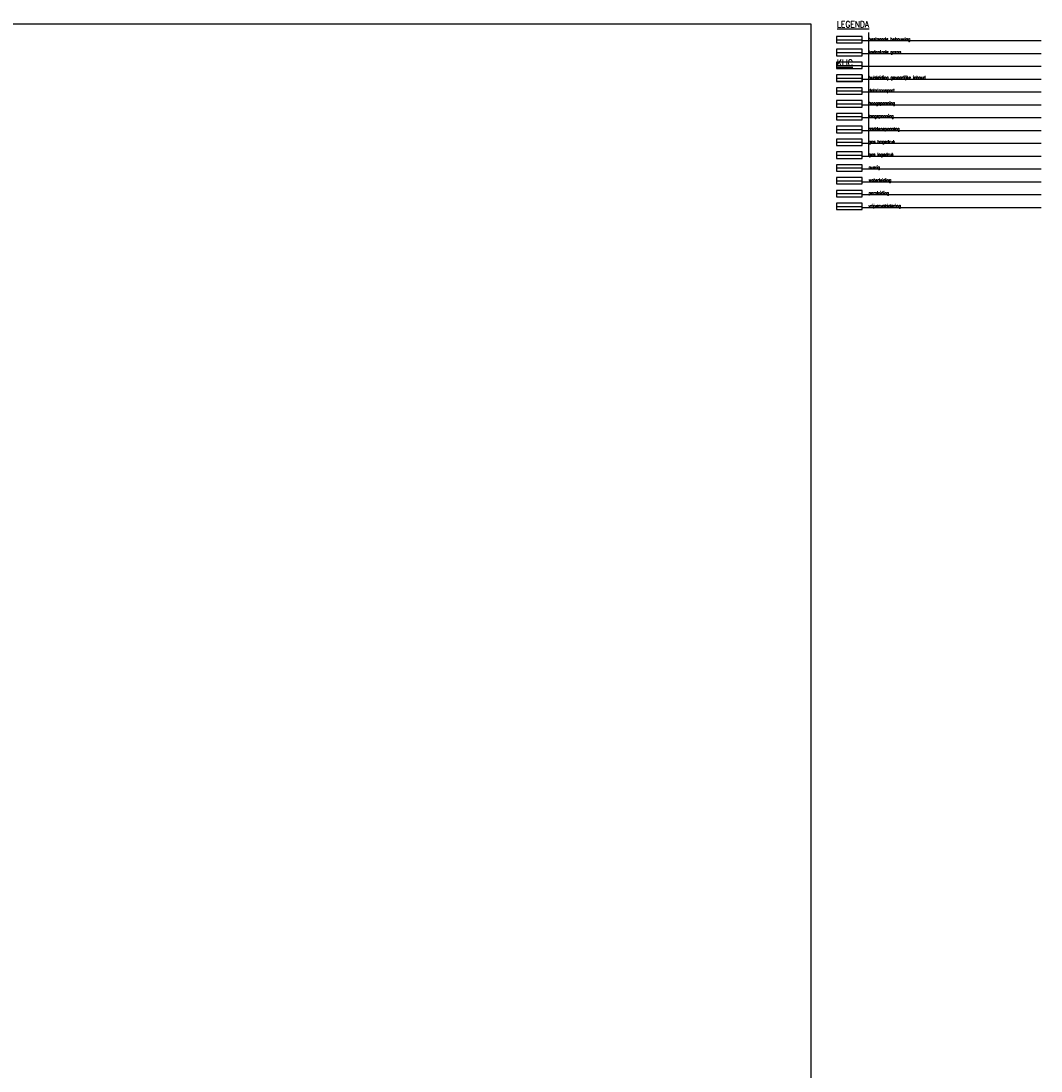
# Model space of a CAD drawing. Header units: metres. Extents: x 157368 to 159839, y 577032 to 578342.
# Tile 2 of 4: x 159221 to 159540, y 578015 to 578342. Entities that reach past the tile are written whole.
import ezdxf
from ezdxf.lldxf.tags import DXFTag

# ---------------------------------------------------------------- set-up
doc = ezdxf.new("R2010")
doc.units = ezdxf.units.M
doc.linetypes.add('RI-OVERIG', pattern=[17, 5, -2, 2, -2, 0, -2, 2, -2])
doc.layers.add('alg_hulplijn_legenda', color=5, linetype='Continuous', plot=False)
doc.layers.add('alg_txt_legenda', color=7, linetype='Continuous')
for name, color, linetype, lineweight, true_color in [('B-OI-KL-BUISLEIDING GEVAARLIJKE INHOUD_GASUNIEOOST_0000541420_VECT_16O029485-G', 6, 'Continuous', 35, 0xff00ff), ('B-OI-KL-DATA_ALLIANDER TELECOM_0000792941_VECT_16O029485-G', 3, 'KL-DATA-N', 18, 0x00ff00), ('B-OI-KL-ET_HS_VERMILION_0000588401_VECT_16O029485-G', 7, 'KL-HS-N', 18, 0x4c0000), ('B-OI-KL-ET_LS_LIANDER_0000574962_VECT_16O029485-G', 1, 'KL-LS-N', 18, 0xff0000), ('B-OI-KL-ET_MS_LIANDER_0000574962_VECT_16O029485-G', 7, 'KL-MS-N', 18, 0xa50000), ('B-OI-KL-GAS_HD_LIANDER_0000574962_VECT_16O029485-G', 30, 'KL-GAS-HD-N', 18, 0xff7f00), ('B-OI-KL-GAS_LD_LIANDER_0000574962_VECT_16O029485-G', 40, 'KL-GAS-LD-N', 18, 0xffbf00), ('B-OI-KL-OVERIG_WSFRYSLANWETTERS_0000586330_VECT_16O029485-G', 7, 'Continuous', 18, 0x000000), ('B-OI-KL-WATER_VITENS_0000552354_VECT_16O029485-G', 160, 'KL-WATER-N', 18, 0x003fff), ('B-OI-RI-DRUK_VDBGEMHARLINGEN_0000590425_VECT_16O029485-G', 7, 'RI-PERS', 18, 0xa500a5), ('B-OI-RI-VRIJVERVAL_VDBGEMHARLINGEN_0000590425_VECT_16O029485-G', 7, 'RI-OVERIG', 18, 0xff7fff)]:
    doc.layers.add(name, color=color, linetype=linetype, lineweight=lineweight, true_color=true_color)
doc.layers.add('B-XX-KG-GRENS-G', color=150, linetype='KG-KADASTRAAL', lineweight=18)
doc.layers.add('Gbkn_B11_dakrand', color=1, linetype='Continuous', lineweight=18)
doc.styles.add('MUG_standaard', font='romans.shx', dxfattribs={"width": 0.85, "height": 2})
doc.styles.add('MUG_standaard_groot', font='romans.shx', dxfattribs={"width": 0.85, "height": 4})
doc.styles.get("Standard").update_dxf_attribs({"font": 'romans.shx'})
tags = doc.linetypes.add('KG-KADASTRAAL', pattern='A,5.5,-2,["K",Standard,S=1.8,R=0,X=0,Y=-0.9],-2,5.5,-2,[5,NLCS.SHX,S=0.75,R=0,X=0,Y=0],-2', length=19).pattern_tags.tags
tags[6] = DXFTag(74, 10)
tags = doc.linetypes.add('KL-DATA-N', pattern='A,4,-1,[101,NLCS.SHX,S=0.5,R=0,X=0,Y=0],-1,4,-1,["D",Standard,S=1,R=0,X=-0.25,Y=-0.5],-1.5', length=12.5).pattern_tags.tags
tags[18] = DXFTag(74, 10)
tags = doc.linetypes.add('KL-GAS-HD-N', pattern='A,4,-1,[69,NLCS.SHX,S=0.5,R=0,X=0,Y=0],-1,4,-1,["H",Standard,S=1,R=0,X=0,Y=-0.5],-2', length=13).pattern_tags.tags
tags[18] = DXFTag(74, 10)
tags = doc.linetypes.add('KL-GAS-LD-N', pattern='A,4,-1,[69,NLCS.SHX,S=0.5,R=0,X=0,Y=0],-1,4,-1,["L",Standard,S=1,R=0,X=0.25,Y=-0.5],-2', length=13).pattern_tags.tags
tags[18] = DXFTag(74, 10)
tags = doc.linetypes.add('KL-HS-N', pattern='A,4,-1,[103,NLCS.SHX,S=0.75,R=0,X=0,Y=0],-1,4,-1,["H",Standard,S=1,R=0,X=0,Y=-0.5],-2', length=13).pattern_tags.tags
tags[18] = DXFTag(74, 10)
tags = doc.linetypes.add('KL-LS-N', pattern='A,4,-1,[103,NLCS.SHX,S=0.75,R=0,X=0,Y=0],-1,4,-1,["L",Standard,S=1,R=0,X=0,Y=-0.5],-2', length=13).pattern_tags.tags
tags[18] = DXFTag(74, 10)
tags = doc.linetypes.add('KL-MS-N', pattern='A,4,-1,[103,NLCS.SHX,S=0.75,R=0,X=0,Y=0],-1,4,-1,["M",Standard,S=1,R=0,X=0,Y=-0.5],-2', length=13).pattern_tags.tags
tags[18] = DXFTag(74, 10)
doc.linetypes.add('KL-WATER-N', pattern='A,7,-0.5,[168,NLCS.SHX,S=0.75,R=0,X=0.75,Y=0],-2', length=9.5)
tags = doc.linetypes.add('RI-PERS', pattern='A,7,-2,["P",Standard,S=1.8,R=0,X=-0.5,Y=-0.9],-2,7,-2,[102,NLCS.SHX,S=1,R=180,X=0,Y=0],-2', length=22).pattern_tags.tags
tags[6] = DXFTag(74, 10)

msp = doc.modelspace()

# ---------------------------------------------------------------- linework, layer by layer
at = {"layer": 'alg_hulplijn_legenda'}
msp.add_lwpolyline([(157367.788, 578341.576), (159467.859, 578341.576), (159467.859, 577032.286), (157367.788, 577032.286)], close=True, dxfattribs=at)
at = {"layer": 'alg_hulplijn_legenda', "flags": 128}
for points in [[(159483.944, 578337.604), (159475.944, 578337.604), (159475.944, 578335.589), (159483.944, 578335.589)], [(159483.944, 578333.604), (159475.944, 578333.604), (159475.944, 578331.589), (159483.944, 578331.589)], [(159483.944, 578329.604), (159475.944, 578329.604), (159475.944, 578327.589), (159483.944, 578327.589)], [(159483.944, 578325.604), (159475.944, 578325.604), (159475.944, 578323.589), (159483.944, 578323.589)], [(159483.944, 578321.604), (159475.944, 578321.604), (159475.944, 578319.589), (159483.944, 578319.589)], [(159483.944, 578317.604), (159475.944, 578317.604), (159475.944, 578315.589), (159483.944, 578315.589)], [(159483.944, 578313.604), (159475.944, 578313.604), (159475.944, 578311.589), (159483.944, 578311.589)], [(159483.944, 578309.604), (159475.944, 578309.604), (159475.944, 578307.589), (159483.944, 578307.589)], [(159483.944, 578305.604), (159475.944, 578305.604), (159475.944, 578303.589), (159483.944, 578303.589)], [(159483.944, 578301.604), (159475.944, 578301.604), (159475.944, 578299.589), (159483.944, 578299.589)], [(159483.944, 578297.604), (159475.944, 578297.604), (159475.944, 578295.589), (159483.944, 578295.589)], [(159483.944, 578293.604), (159475.944, 578293.604), (159475.944, 578291.589), (159483.944, 578291.589)], [(159483.944, 578289.604), (159475.944, 578289.604), (159475.944, 578287.589), (159483.944, 578287.589)], [(159483.944, 578285.604), (159475.944, 578285.604), (159475.944, 578283.589), (159483.944, 578283.589)]]:
    msp.add_lwpolyline(points, close=True, dxfattribs=at)
for points in [[(159475.944, 578336.596), (159483.944, 578336.596)], [(159485.944, 578338.796), (159485.944, 578300.296)], [(159483.944, 578336.296), (159539.732, 578336.296)], [(159475.944, 578332.596), (159483.944, 578332.596)], [(159483.944, 578332.296), (159539.732, 578332.296)], [(159475.944, 578328.596), (159483.944, 578328.596)], [(159483.944, 578328.296), (159539.732, 578328.296)], [(159475.944, 578324.596), (159483.944, 578324.596)], [(159483.944, 578324.296), (159539.732, 578324.296)], [(159475.944, 578320.596), (159483.944, 578320.596)], [(159483.944, 578320.296), (159539.732, 578320.296)], [(159475.944, 578316.596), (159483.944, 578316.596)], [(159483.944, 578316.296), (159539.732, 578316.296)], [(159475.944, 578312.596), (159483.944, 578312.596)], [(159483.944, 578312.296), (159539.732, 578312.296)], [(159475.944, 578308.596), (159483.944, 578308.596)], [(159483.944, 578308.296), (159539.732, 578308.296)], [(159475.944, 578304.596), (159483.944, 578304.596)], [(159483.944, 578304.296), (159539.732, 578304.296)], [(159475.944, 578300.596), (159483.944, 578300.596)], [(159483.944, 578300.296), (159539.732, 578300.296)], [(159475.944, 578296.596), (159483.944, 578296.596)], [(159483.944, 578296.296), (159539.732, 578296.296)], [(159475.944, 578292.596), (159483.944, 578292.596)], [(159483.944, 578292.296), (159539.732, 578292.296)], [(159475.944, 578288.596), (159483.944, 578288.596)], [(159483.944, 578288.296), (159539.732, 578288.296)], [(159475.944, 578284.596), (159483.944, 578284.596)], [(159483.944, 578284.296), (159539.732, 578284.296)]]:
    msp.add_lwpolyline(points, dxfattribs=at)
at = {"layer": 'B-OI-KL-BUISLEIDING GEVAARLIJKE INHOUD_GASUNIEOOST_0000541420_VECT_16O029485-G'}
msp.add_lwpolyline([(159483.944, 578325.604), (159483.944, 578323.589), (159475.944, 578323.589)], dxfattribs=at)
at = {"layer": 'B-OI-KL-DATA_ALLIANDER TELECOM_0000792941_VECT_16O029485-G'}
msp.add_lwpolyline([(159475.944, 578319.589), (159483.944, 578319.589), (159483.944, 578321.604)], dxfattribs=at)
at = {"layer": 'B-OI-KL-ET_HS_VERMILION_0000588401_VECT_16O029485-G'}
msp.add_lwpolyline([(159483.944, 578317.604), (159483.944, 578315.589), (159475.944, 578315.589)], dxfattribs=at)
at = {"layer": 'B-OI-KL-ET_LS_LIANDER_0000574962_VECT_16O029485-G'}
msp.add_lwpolyline([(159483.944, 578313.604), (159483.944, 578311.589), (159475.944, 578311.589)], dxfattribs=at)
at = {"layer": 'B-OI-KL-ET_MS_LIANDER_0000574962_VECT_16O029485-G'}
msp.add_lwpolyline([(159483.944, 578309.604), (159483.944, 578307.589), (159475.944, 578307.589)], dxfattribs=at)
at = {"layer": 'B-OI-KL-GAS_HD_LIANDER_0000574962_VECT_16O029485-G'}
msp.add_lwpolyline([(159483.944, 578305.604), (159483.944, 578303.589), (159475.944, 578303.589)], dxfattribs=at)
at = {"layer": 'B-OI-KL-GAS_LD_LIANDER_0000574962_VECT_16O029485-G'}
msp.add_lwpolyline([(159483.944, 578301.604), (159483.944, 578299.589), (159475.944, 578299.589)], dxfattribs=at)
at = {"layer": 'B-OI-KL-OVERIG_WSFRYSLANWETTERS_0000586330_VECT_16O029485-G'}
msp.add_lwpolyline([(159483.944, 578297.604), (159483.944, 578295.589), (159475.944, 578295.589)], dxfattribs=at)
at = {"layer": 'B-OI-KL-WATER_VITENS_0000552354_VECT_16O029485-G'}
msp.add_lwpolyline([(159483.944, 578293.604), (159483.944, 578291.589), (159475.944, 578291.589)], dxfattribs=at)
at = {"layer": 'B-OI-RI-DRUK_VDBGEMHARLINGEN_0000590425_VECT_16O029485-G', "ltscale": 0.5}
msp.add_lwpolyline([(159483.944, 578289.604), (159483.944, 578287.589), (159475.944, 578287.589)], dxfattribs=at)
at = {"layer": 'B-OI-RI-VRIJVERVAL_VDBGEMHARLINGEN_0000590425_VECT_16O029485-G', "ltscale": 0.5}
msp.add_lwpolyline([(159483.944, 578285.604), (159483.944, 578283.589), (159475.944, 578283.589)], dxfattribs=at)
at = {"layer": 'B-XX-KG-GRENS-G', "flags": 128}
msp.add_lwpolyline([(159483.944, 578333.604), (159483.944, 578331.589), (159475.944, 578331.589)], dxfattribs=at)
at = {"layer": 'Gbkn_B11_dakrand', "flags": 128}
msp.add_lwpolyline([(159483.944, 578337.604), (159483.944, 578335.589), (159475.944, 578335.589)], dxfattribs=at)

# ---------------------------------------------------------------- texts
at = {"layer": 'alg_txt_legenda', "width": 0.85}
for s, height, style, p in [('%%uLEGENDA', 2, 'MUG_standaard_groot', (159476.084, 578340.394)), ('bestaande bebouwing', 1, 'MUG_standaard', (159485.944, 578336.296)), ('kadastrale grens', 1, 'MUG_standaard', (159485.944, 578332.296)), ('%%UKLIC', 2, 'MUG_standaard_groot', (159476.084, 578328.394)), ('buisleiding gevaarlijke inhoud', 1, 'MUG_standaard', (159485.944, 578324.296)), ('datatransport', 1, 'MUG_standaard', (159485.944, 578320.296)), ('hoogspanning', 1, 'MUG_standaard', (159485.944, 578316.296)), ('laagspanning', 1, 'MUG_standaard', (159485.944, 578312.296)), ('middenspanning', 1, 'MUG_standaard', (159485.944, 578308.296)), ('gas hogedruk', 1, 'MUG_standaard', (159485.944, 578304.296)), ('gas lagedruk', 1, 'MUG_standaard', (159485.944, 578300.296)), ('overig', 1, 'MUG_standaard', (159485.944, 578296.296)), ('waterleiding', 1, 'MUG_standaard', (159485.944, 578292.296)), ('persleiding', 1, 'MUG_standaard', (159485.944, 578288.296)), ('vrijvervalriolering', 1, 'MUG_standaard', (159485.944, 578284.296))]:
    msp.add_text(s, height=height, dxfattribs=dict(at, style=style)).set_placement(p)

doc.saveas('drawing.dxf')
